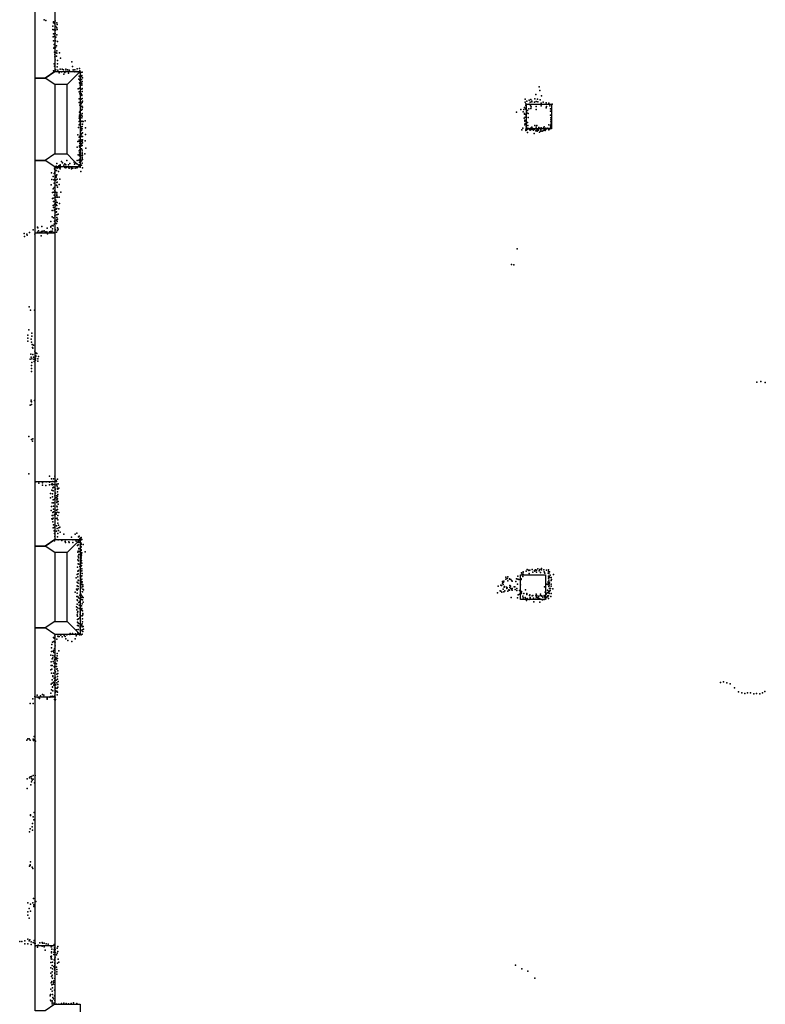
# Model space of a CAD drawing. Extents: x 16260 to 30057, y -26773 to 17812.
# Tile 5 of 12: x 16260 to 23147, y -17037 to -7939. Entities that reach past the tile are written whole.
import ezdxf

# ---------------------------------------------------------------- set-up
doc = ezdxf.new("R2010")
doc.units = 0
for name, color, linetype in [('P', 9, 'continuous'), ('ROOMS', 1, 'continuous'), ('WALLS', 3, 'continuous'), ('WINDOWS', 6, 'continuous')]:
    doc.layers.add(name, color=color, linetype=linetype)

msp = doc.modelspace()

# ---------------------------------------------------------------- linework, layer by layer
at = {"layer": 'P'}
for p in [(16485, -7939), (16502, -7945), (16565, -7998), (16573, -7958), (16573, -7968), (16583, -7976), (16588, -7949), (16593, -8002), (16602, -7968), (16607, -7983), (16565, -8030), (16573, -8069), (16576, -8031), (16582, -8069), (16582, -8092), (16589, -8066), (16590, -8034), (16602, -8013), (16604, -8079), (16606, -8030), (16568, -8098), (16571, -8133), (16579, -8169), (16585, -8162), (16588, -8131), (16589, -8106), (16592, -8133), (16594, -8100), (16600, -8179), (16610, -8141), (16575, -8201), (16577, -8196), (16581, -8239), (16586, -8259), (16590, -8196), (16595, -8242), (16601, -8277), (16602, -8225), (16603, -8248), (16627, -8245), (16578, -8348), (16581, -8369), (16586, -8283), (16587, -8309), (16608, -8317), (16608, -8346), (16636, -8293), (16743, -8328), (16572, -8410), (16582, -8422), (16595, -8403), (16606, -8373), (16612, -8404), (16625, -8430), (16626, -8424), (16635, -8396), (16646, -8421), (16653, -8395), (16665, -8403), (16667, -8441), (16678, -8426), (16686, -8397), (16686, -8414), (16700, -8403), (16712, -8434), (16717, -8404), (16721, -8415), (16747, -8371), (16753, -8401), (16754, -8418), (16769, -8401), (16769, -8422), (16788, -8418), (16791, -8394), (16792, -8421), (16808, -8459), (16812, -8390), (16814, -8412), (16818, -8434), (16826, -8426), (16829, -8458), (16835, -8454), (16836, -8423), (16805, -8489), (16812, -8522), (16815, -8498), (16816, -8466), (16816, -8528), (16817, -8545), (16821, -8516), (16830, -8464), (16831, -8490), (16832, -8525), (16834, -8545), (16835, -8532), (16838, -8510), (16839, -8476), (16801, -8578), (16810, -8604), (16811, -8570), (16816, -8624), (16828, -8621), (16833, -8580), (16834, -8640), (16835, -8634), (16836, -8574), (16837, -8603), (21028, -8629), (21057, -8559), (21063, -8593), (21081, -8643), (16808, -8671), (16809, -8703), (16814, -8727), (16818, -8724), (16827, -8717), (16829, -8674), (16835, -8701), (16836, -8703), (16837, -8667), (16839, -8693), (20929, -8674), (20930, -8701), (20935, -8715), (20935, -8731), (20945, -8691), (20965, -8682), (20966, -8719), (20975, -8701), (20977, -8731), (20982, -8676), (20991, -8693), (20991, -8698), (21014, -8701), (21017, -8670), (21032, -8694), (21042, -8673), (21045, -8698), (21066, -8680), (21078, -8709), (21095, -8702), (21122, -8706), (21148, -8709), (21158, -8734), (21179, -8718), (16811, -8792), (16812, -8821), (16819, -8784), (16820, -8809), (16821, -8747), (16830, -8821), (16831, -8776), (16835, -8737), (16836, -8804), (16838, -8766), (16840, -8746), (20849, -8794), (20890, -8770), (20910, -8789), (20917, -8769), (20923, -8806), (20923, -8813), (20924, -8749), (20931, -8758), (20935, -8818), (20936, -8766), (20937, -8738), (20944, -8800), (20949, -8777), (20958, -8807), (20962, -8763), (20981, -8760), (20985, -8743), (21030, -8740), (21030, -8770), (21076, -8736), (21124, -8753), (21126, -8742), (21162, -8820), (21163, -8761), (21164, -8783), (16808, -8849), (16808, -8909), (16809, -8880), (16812, -8834), (16814, -8905), (16815, -8864), (16822, -8873), (16833, -8846), (16834, -8878), (16836, -8905), (16837, -8829), (16837, -8875), (16840, -8905), (16845, -8879), (16864, -8872), (20920, -8849), (20926, -8867), (20926, -8875), (20926, -8910), (20928, -8899), (20929, -8840), (20950, -8890), (20954, -8916), (20957, -8842), (21019, -8916), (21037, -8915), (21147, -8909), (21167, -8846), (21167, -8865), (21167, -8884), (21167, -8904), (16798, -9003), (16803, -8936), (16823, -8926), (16823, -8958), (16825, -8958), (16826, -9006), (16827, -8930), (16827, -8944), (16828, -8996), (16832, -8962), (16835, -8991), (16836, -8927), (16838, -8946), (16839, -8983), (16869, -8939), (16869, -9001), (20899, -8957), (20906, -8940), (20935, -8949), (20936, -8963), (20938, -8928), (20942, -8958), (20949, -8949), (20949, -8981), (20953, -8940), (20968, -8949), (20969, -8953), (20972, -8955), (20976, -8958), (20977, -8940), (20984, -8953), (20992, -8933), (20999, -8943), (21001, -8953), (21007, -8958), (21012, -8989), (21018, -8950), (21026, -8965), (21030, -8933), (21036, -8959), (21039, -8970), (21040, -8954), (21051, -8960), (21054, -8934), (21060, -8943), (21061, -8978), (21071, -8945), (21073, -8955), (21073, -8969), (21074, -8955), (21076, -8937), (21087, -8968), (21098, -8938), (21098, -8963), (21102, -8935), (21103, -8929), (21106, -8950), (21107, -8953), (21107, -8955), (21114, -8964), (21119, -8953), (21121, -8942), (21138, -8941), (21146, -8956), (21158, -8947), (21164, -8919), (21164, -8936), (16796, -9063), (16808, -9053), (16809, -9025), (16812, -9065), (16815, -9084), (16816, -9016), (16824, -9063), (16830, -9018), (16832, -9084), (16833, -9049), (16838, -9060), (16839, -9049), (16839, -9078), (16840, -9017), (16865, -9058), (16791, -9118), (16799, -9188), (16809, -9150), (16811, -9105), (16812, -9169), (16813, -9112), (16815, -9183), (16816, -9142), (16818, -9120), (16823, -9186), (16831, -9103), (16832, -9131), (16832, -9132), (16835, -9099), (16836, -9174), (16837, -9144), (16837, -9162), (16838, -9102), (16863, -9178), (16871, -9127), (16604, -9266), (16634, -9280), (16647, -9249), (16656, -9260), (16678, -9270), (16686, -9280), (16695, -9240), (16712, -9280), (16722, -9267), (16763, -9254), (16764, -9254), (16767, -9274), (16769, -9270), (16789, -9271), (16791, -9239), (16806, -9237), (16808, -9280), (16809, -9236), (16813, -9198), (16813, -9255), (16814, -9226), (16824, -9247), (16830, -9244), (16831, -9239), (16833, -9195), (16836, -9209), (16836, -9231), (16838, -9218), (16838, -9263), (16840, -9190), (16840, -9191), (16840, -9231), (16555, -9353), (16577, -9360), (16580, -9298), (16581, -9318), (16584, -9348), (16585, -9324), (16586, -9354), (16596, -9306), (16598, -9293), (16598, -9333), (16601, -9333), (16606, -9312), (16619, -9302), (16619, -9341), (16623, -9289), (16625, -9309), (16626, -9289), (16630, -9310), (16634, -9318), (16635, -9287), (16638, -9302), (16667, -9282), (16677, -9305), (16685, -9308), (16693, -9302), (16712, -9303), (16718, -9310), (16733, -9298), (16734, -9305), (16738, -9318), (16752, -9310), (16771, -9311), (16788, -9308), (16794, -9306), (16808, -9282), (16820, -9302), (16826, -9341), (16832, -9284), (16841, -9307), (16558, -9415), (16569, -9387), (16575, -9418), (16578, -9448), (16585, -9413), (16594, -9423), (16596, -9380), (16597, -9394), (16602, -9373), (16603, -9442), (16605, -9412), (16606, -9440), (16607, -9411), (16632, -9411), (16550, -9466), (16563, -9536), (16569, -9503), (16574, -9533), (16579, -9489), (16583, -9518), (16590, -9533), (16600, -9467), (16602, -9535), (16602, -9551), (16603, -9471), (16610, -9486), (16626, -9463), (16639, -9533), (16563, -9592), (16569, -9588), (16571, -9618), (16577, -9561), (16586, -9586), (16587, -9633), (16595, -9606), (16597, -9578), (16601, -9625), (16602, -9562), (16605, -9627), (16609, -9578), (16626, -9578), (16628, -9637), (16559, -9703), (16570, -9656), (16572, -9674), (16578, -9703), (16580, -9647), (16582, -9695), (16589, -9661), (16590, -9647), (16596, -9691), (16598, -9646), (16598, -9718), (16601, -9713), (16602, -9656), (16602, -9684), (16623, -9687), (16549, -9804), (16561, -9759), (16572, -9770), (16581, -9800), (16583, -9752), (16587, -9811), (16589, -9745), (16601, -9792), (16601, -9823), (16602, -9741), (16603, -9768), (16606, -9803), (16607, -9784), (16610, -9783), (16616, -9737), (16301, -9913), (16352, -9904), (16385, -9879), (16423, -9901), (16424, -9856), (16426, -9861), (16427, -9907), (16434, -9890), (16444, -9905), (16457, -9898), (16465, -9850), (16469, -9894), (16474, -9896), (16486, -9889), (16494, -9898), (16511, -9898), (16514, -9865), (16517, -9917), (16534, -9898), (16545, -9896), (16547, -9857), (16548, -9849), (16553, -9895), (16553, -9905), (16561, -9840), (16561, -9894), (16562, -9870), (16568, -9843), (16572, -9906), (16578, -9827), (16590, -9882), (16601, -9902), (16608, -9861), (16608, -9887), (16614, -9873), (16305, -9942), (16326, -9921), (16330, -9929), (16401, -9921), (16459, -9936), (20856, -10056), (20803, -10202), (20824, -10205), (16346, -10591), (16360, -10622), (16398, -10624), (16343, -10805), (16334, -10910), (16335, -10882), (16336, -10854), (16366, -10890), (16368, -10918), (16371, -10834), (16373, -10862), (16374, -10939), (16377, -10967), (16381, -10974), (16388, -10946), (16401, -11001), (16358, -11077), (16362, -11029), (16367, -11057), (16373, -11074), (16382, -11031), (16387, -11057), (16391, -11077), (16394, -11096), (16402, -11022), (16406, -11071), (16407, -11086), (16408, -11050), (16409, -11016), (16410, -11044), (16417, -11023), (16427, -11073), (16428, -11094), (16433, -11050), (16368, -11135), (16369, -11190), (16370, -11162), (16372, -11106), (23107, -11282), (23068, -11288), (23147, -11292), (16365, -11454), (16398, -11459), (16357, -11500), (16365, -11468), (16368, -11471), (16370, -11495), (16345, -11790), (16370, -11819), (16381, -11813), (16377, -11832), (16343, -12136), (16535, -12156), (16555, -12181), (16571, -12182), (16585, -12158), (16609, -12183), (16408, -12208), (16437, -12221), (16470, -12218), (16471, -12240), (16501, -12244), (16503, -12210), (16534, -12211), (16536, -12238), (16555, -12233), (16561, -12229), (16563, -12236), (16565, -12207), (16566, -12264), (16569, -12233), (16572, -12259), (16584, -12235), (16584, -12260), (16588, -12198), (16591, -12278), (16596, -12198), (16599, -12236), (16601, -12207), (16603, -12232), (16606, -12250), (16608, -12268), (16613, -12276), (16614, -12227), (16621, -12268), (16544, -12318), (16546, -12357), (16558, -12286), (16563, -12321), (16564, -12349), (16568, -12291), (16581, -12369), (16583, -12340), (16587, -12311), (16590, -12315), (16598, -12358), (16599, -12340), (16603, -12358), (16608, -12341), (16608, -12366), (16610, -12301), (16612, -12326), (16555, -12438), (16560, -12403), (16570, -12376), (16571, -12462), (16572, -12433), (16573, -12403), (16602, -12435), (16603, -12375), (16603, -12399), (16605, -12392), (16607, -12439), (16608, -12464), (16615, -12416), (16616, -12392), (16551, -12474), (16558, -12551), (16561, -12521), (16562, -12555), (16565, -12491), (16565, -12520), (16569, -12544), (16571, -12486), (16580, -12513), (16586, -12513), (16596, -12509), (16598, -12495), (16599, -12472), (16600, -12548), (16606, -12488), (16607, -12545), (16611, -12520), (16620, -12491), (16567, -12578), (16569, -12635), (16571, -12606), (16580, -12628), (16601, -12617), (16606, -12641), (16612, -12561), (16612, -12592), (16618, -12609), (16622, -12635), (16630, -12628), (16577, -12662), (16580, -12686), (16586, -12713), (16600, -12665), (16610, -12716), (16612, -12688), (16618, -12660), (16634, -12675), (16667, -12694), (16737, -12721), (16772, -12693), (16788, -12683), (16802, -12717), (16809, -12711), (16815, -12736), (16819, -12731), (16827, -12722), (16581, -12753), (16594, -12741), (16616, -12745), (16648, -12752), (16680, -12745), (16680, -12760), (16682, -12771), (16713, -12765), (16717, -12769), (16750, -12746), (16751, -12769), (16773, -12746), (16781, -12757), (16795, -12799), (16800, -12754), (16801, -12769), (16801, -12790), (16805, -12825), (16811, -12768), (16818, -12765), (16818, -12790), (16823, -12751), (16826, -12815), (16827, -12740), (16828, -12811), (16829, -12776), (16829, -12787), (16833, -12743), (16847, -12788), (16796, -12859), (16800, -12897), (16801, -12850), (16804, -12911), (16805, -12882), (16807, -12829), (16809, -12852), (16824, -12844), (16825, -12917), (16826, -12864), (16826, -12872), (16827, -12837), (16827, -12873), (16828, -12916), (16829, -12843), (16829, -12881), (16829, -12901), (16830, -12887), (16833, -12864), (16864, -12855), (16794, -12999), (16797, -12930), (16799, -12966), (16804, -12940), (16807, -12969), (16816, -12993), (16821, -12938), (16824, -12931), (16825, -12948), (16825, -12992), (16827, -12984), (16828, -12958), (16830, -12982), (16832, -12937), (16833, -12960), (21079, -13010), (16781, -13096), (16792, -13066), (16797, -13034), (16798, -13088), (16799, -13058), (16802, -13032), (16803, -13029), (16818, -13020), (16819, -13078), (16820, -13016), (16823, -13051), (16824, -13036), (16824, -13086), (16833, -13012), (16835, -13012), (16835, -13033), (16835, -13079), (16836, -13055), (20749, -13090), (20768, -13088), (20860, -13081), (20894, -13049), (20902, -13061), (20906, -13085), (20909, -13040), (20910, -13062), (20911, -13043), (20939, -13034), (20946, -13020), (20959, -13024), (20962, -13027), (20965, -13056), (20973, -13026), (20994, -13020), (20999, -13045), (21014, -13027), (21019, -13036), (21024, -13022), (21034, -13044), (21035, -13026), (21045, -13014), (21058, -13032), (21065, -13019), (21072, -13048), (21081, -13021), (21100, -13021), (21104, -13040), (21111, -13052), (21126, -13026), (21142, -13052), (21143, -13023), (21143, -13080), (21144, -13039), (21144, -13099), (21147, -13055), (21149, -13089), (21152, -13083), (21155, -13042), (21158, -13092), (21160, -13071), (21170, -13092), (21191, -13065), (16790, -13135), (16790, -13169), (16799, -13117), (16799, -13147), (16799, -13176), (16804, -13121), (16818, -13152), (16821, -13165), (16821, -13187), (16825, -13121), (16826, -13127), (16826, -13133), (16833, -13157), (16834, -13110), (16834, -13142), (16836, -13133), (16838, -13180), (16842, -13177), (16843, -13162), (20681, -13172), (20704, -13163), (20711, -13167), (20719, -13130), (20721, -13145), (20727, -13158), (20730, -13137), (20733, -13128), (20736, -13181), (20739, -13175), (20749, -13109), (20757, -13184), (20763, -13103), (20763, -13190), (20768, -13124), (20784, -13106), (20784, -13108), (20786, -13167), (20786, -13187), (20793, -13174), (20797, -13113), (20805, -13124), (20808, -13128), (20828, -13179), (20834, -13180), (20842, -13130), (20848, -13104), (20859, -13156), (20861, -13110), (20871, -13112), (20886, -13161), (20892, -13105), (20892, -13113), (21106, -13180), (21127, -13154), (21139, -13159), (21140, -13133), (21141, -13141), (21146, -13176), (21148, -13117), (21151, -13149), (21151, -13164), (21154, -13136), (21168, -13172), (21170, -13120), (21170, -13156), (21173, -13113), (16773, -13229), (16786, -13201), (16788, -13270), (16791, -13239), (16792, -13209), (16796, -13268), (16801, -13198), (16803, -13280), (16814, -13257), (16822, -13224), (16823, -13199), (16825, -13248), (16826, -13193), (16829, -13256), (16830, -13258), (16834, -13278), (16837, -13268), (16840, -13227), (16843, -13201), (16847, -13279), (16848, -13206), (20673, -13235), (20698, -13217), (20703, -13219), (20712, -13228), (20727, -13200), (20733, -13227), (20741, -13215), (20761, -13196), (20770, -13218), (20778, -13208), (20785, -13209), (20797, -13194), (20800, -13277), (20807, -13206), (20808, -13196), (20808, -13211), (20838, -13204), (20852, -13196), (20852, -13213), (20859, -13281), (20864, -13252), (20876, -13212), (20876, -13248), (20886, -13251), (20894, -13238), (20895, -13223), (20906, -13267), (20909, -13280), (20917, -13242), (20930, -13277), (20931, -13207), (20945, -13240), (20945, -13251), (20970, -13261), (20971, -13254), (20973, -13252), (20974, -13278), (20995, -13262), (20999, -13261), (21028, -13262), (21031, -13246), (21033, -13277), (21034, -13264), (21036, -13260), (21046, -13281), (21050, -13272), (21056, -13265), (21070, -13261), (21071, -13246), (21083, -13264), (21083, -13267), (21091, -13275), (21105, -13259), (21106, -13268), (21110, -13276), (21113, -13230), (21115, -13282), (21122, -13240), (21124, -13247), (21127, -13275), (21136, -13209), (21136, -13234), (21136, -13236), (21136, -13273), (21137, -13263), (21144, -13220), (21144, -13262), (21147, -13236), (21148, -13225), (21150, -13242), (21153, -13220), (21154, -13195), (21159, -13212), (21164, -13194), (21165, -13270), (21170, -13240), (21185, -13198), (16785, -13363), (16792, -13299), (16792, -13339), (16793, -13372), (16795, -13306), (16806, -13323), (16810, -13349), (16811, -13315), (16815, -13352), (16816, -13286), (16816, -13316), (16817, -13286), (16829, -13297), (16831, -13354), (16836, -13336), (16840, -13301), (16847, -13322), (20931, -13290), (20941, -13305), (20942, -13294), (20947, -13286), (20966, -13298), (20975, -13288), (20981, -13292), (21002, -13294), (21006, -13284), (21006, -13290), (21010, -13318), (21023, -13293), (21058, -13287), (21064, -13320), (21072, -13292), (21084, -13295), (21088, -13301), (21090, -13298), (21104, -13296), (21121, -13291), (21145, -13288), (16788, -13392), (16790, -13437), (16795, -13419), (16795, -13450), (16797, -13407), (16809, -13379), (16817, -13419), (16817, -13436), (16819, -13452), (16820, -13405), (16821, -13386), (16826, -13447), (16832, -13385), (16835, -13379), (16835, -13396), (16838, -13448), (16841, -13402), (16842, -13437), (16844, -13427), (16793, -13480), (16793, -13537), (16794, -13505), (16798, -13510), (16802, -13476), (16802, -13539), (16804, -13518), (16816, -13467), (16817, -13528), (16819, -13549), (16820, -13517), (16823, -13486), (16829, -13527), (16835, -13541), (16837, -13549), (16838, -13521), (16839, -13474), (16839, -13502), (16847, -13545), (16584, -13631), (16611, -13634), (16616, -13638), (16624, -13639), (16640, -13625), (16653, -13641), (16670, -13628), (16681, -13637), (16694, -13622), (16723, -13621), (16727, -13612), (16747, -13611), (16774, -13614), (16776, -13613), (16783, -13632), (16786, -13577), (16787, -13620), (16796, -13604), (16799, -13573), (16800, -13604), (16813, -13623), (16817, -13581), (16818, -13558), (16819, -13578), (16826, -13586), (16827, -13622), (16836, -13618), (16838, -13577), (16842, -13593), (16848, -13572), (16556, -13711), (16562, -13692), (16571, -13649), (16575, -13685), (16579, -13655), (16580, -13689), (16587, -13691), (16587, -13724), (16603, -13662), (16685, -13660), (16705, -13676), (16743, -13686), (16771, -13659), (16549, -13812), (16553, -13743), (16555, -13776), (16566, -13813), (16570, -13775), (16573, -13768), (16575, -13785), (16580, -13751), (16581, -13820), (16581, -13823), (16585, -13756), (16606, -13795), (16606, -13816), (16622, -13772), (16552, -13874), (16552, -13906), (16560, -13844), (16560, -13906), (16566, -13836), (16568, -13869), (16578, -13884), (16578, -13916), (16581, -13855), (16585, -13853), (16586, -13892), (16588, -13835), (16592, -13884), (16596, -13836), (16596, -13848), (16600, -13891), (16600, -13917), (16607, -13864), (16608, -13842), (16548, -13945), (16553, -13976), (16557, -13941), (16566, -14007), (16567, -14003), (16573, -13977), (16581, -13922), (16584, -13950), (16584, -13954), (16591, -13965), (16602, -13939), (16604, -13986), (16607, -13937), (16608, -14009), (16612, -13957), (16612, -13981), (16550, -14079), (16559, -14040), (16560, -14038), (16560, -14070), (16571, -14060), (16574, -14089), (16578, -14076), (16579, -14023), (16583, -14046), (16583, -14066), (16584, -14087), (16587, -14016), (16591, -14016), (16595, -14085), (16598, -14042), (16602, -14066), (16609, -14033), (16613, -14081), (16614, -14054), (22733, -14064), (22760, -14057), (22791, -14068), (22822, -14076), (16421, -14179), (16453, -14188), (16472, -14173), (16482, -14182), (16543, -14192), (16548, -14162), (16555, -14132), (16560, -14189), (16562, -14107), (16564, -14103), (16566, -14139), (16586, -14186), (16587, -14142), (16590, -14153), (16591, -14139), (16592, -14112), (16593, -14117), (16604, -14143), (16606, -14115), (16606, -14178), (16609, -14153), (16613, -14107), (22861, -14114), (22899, -14150), (22929, -14158), (22958, -14165), (22984, -14160), (23010, -14158), (23040, -14168), (23066, -14164), (23095, -14168), (23120, -14160), (23143, -14147), (16356, -14257), (16381, -14214), (16384, -14258), (16401, -14194), (16431, -14202), (16443, -14211), (16482, -14196), (16514, -14207), (16515, -14217), (16517, -14198), (16538, -14199), (16575, -14194), (16582, -14219), (16588, -14199), (16588, -14227), (16590, -14221), (16326, -14597), (16335, -14583), (16347, -14585), (16357, -14597), (16385, -14586), (16388, -14600), (16393, -14561), (16394, -14594), (16407, -14606), (16330, -14954), (16350, -14944), (16357, -14934), (16363, -15009), (16368, -14933), (16370, -14951), (16370, -14980), (16374, -14967), (16383, -14924), (16383, -14956), (16396, -14990), (16402, -14924), (16328, -15044), (16360, -15285), (16394, -15264), (16359, -15292), (16378, -15366), (16385, -15304), (16390, -15334), (16351, -15442), (16356, -15415), (16376, -15397), (16379, -15427), (16360, -15720), (16351, -15762), (16358, -15749), (16358, -15754), (16375, -15770), (16382, -15782), (16334, -16099), (16381, -16101), (16388, -16058), (16410, -16088), (16336, -16182), (16348, -16152), (16359, -16178), (16360, -16112), (16391, -16132), (16392, -16118), (16396, -16129), (16335, -16212), (16346, -16242), (16260, -16456), (16281, -16458), (16306, -16451), (16336, -16436), (16348, -16451), (16354, -16442), (16367, -16459), (16384, -16465), (16395, -16448), (16447, -16468), (16469, -16466), (16306, -16479), (16336, -16479), (16365, -16485), (16396, -16473), (16402, -16474), (16405, -16497), (16424, -16510), (16430, -16491), (16469, -16499), (16472, -16473), (16486, -16505), (16487, -16473), (16495, -16536), (16505, -16479), (16524, -16481), (16551, -16506), (16554, -16551), (16555, -16498), (16555, -16505), (16555, -16556), (16557, -16527), (16575, -16556), (16577, -16486), (16578, -16532), (16580, -16514), (16582, -16541), (16583, -16526), (16584, -16494), (16587, -16531), (16588, -16558), (16607, -16519), (16611, -16548), (16612, -16503), (16548, -16596), (16549, -16650), (16550, -16604), (16552, -16616), (16553, -16561), (16555, -16591), (16558, -16621), (16564, -16649), (16575, -16578), (16577, -16627), (16584, -16624), (16585, -16612), (16585, -16632), (16589, -16601), (16599, -16580), (16605, -16564), (16615, -16620), (16621, -16648), (16548, -16700), (16559, -16737), (16561, -16679), (16562, -16708), (16576, -16687), (16580, -16696), (16582, -16720), (16583, -16655), (16583, -16661), (16583, -16677), (16584, -16707), (16601, -16693), (16602, -16738), (16604, -16717), (16608, -16656), (20839, -16676), (20897, -16710), (20953, -16732), (16547, -16748), (16554, -16780), (16557, -16827), (16561, -16767), (16563, -16797), (16575, -16821), (16585, -16745), (16585, -16753), (16586, -16798), (16604, -16759), (21019, -16796), (16547, -16896), (16550, -16839), (16556, -16857), (16561, -16915), (16563, -16886), (16568, -16851), (16573, -16837), (16582, -16906), (16583, -16853), (16541, -16960), (16546, -16948), (16546, -16999), (16549, -17006), (16560, -17005), (16564, -16945), (16565, -16975), (16572, -16987), (16582, -16958), (16586, -17003), (16561, -17017), (16561, -17034), (16575, -17028), (16577, -17030), (16577, -17033), (16599, -17036), (16620, -17037), (16645, -17030), (16668, -17028), (16690, -17030), (16711, -17032), (16734, -17030), (16758, -17025), (16787, -17029)]:
    msp.add_point(p, dxfattribs=at)
at = {"layer": 'ROOMS'}
for points in [[(16584.1, -5047.5), (16584.1, -8418.6), (16817.8, -8418.6), (16817.8, -9298.5), (16584.1, -9298.5), (16584.1, -12742.4), (16817.8, -12742.4), (16817.8, -13618.9), (16584.1, -13618.9), (16584.1, -17037.3), (16817.8, -17037.3), (16817.8, -17966.4), (16494.1, -17966.4), (16465.3, -17966.4), (16465.3, -20799.5), (16828.8, -20799.5), (16828.8, -21849.3), (17056.3, -21849.3), (20659.4, -21849.3), (20659.4, -21783.6), (20899.3, -21783.6), (20899.3, -21488.5), (21119.3, -21488.5), (21119.3, -21783.6)], [(16584.1, -8538.6), (16584.1, -9178.5), (16697.8, -9178.5), (16697.8, -8538.6), (16584.1, -8538.6)], [(16584.1, -12862.4), (16584.1, -13498.9), (16697.8, -13498.9), (16697.8, -12862.4), (16584.1, -12862.4)]]:
    msp.add_lwpolyline(points, dxfattribs=at)
at = {"layer": 'WALLS'}
for points in [[(16584.1, -5047.5), (16584.1, -8418.6), (16494.1, -8478.6), (16404.1, -8478.6), (16404.1, -4987.5), (16494.1, -4987.5)], [(16697.8, -8538.6), (16584.1, -8538.6), (16494.1, -8478.6), (16584.1, -8418.6), (16817.8, -8418.6), (16757.8, -8478.6)], [(16697.8, -9178.5), (16697.8, -8538.6), (16757.8, -8478.6), (16817.8, -8418.6), (16817.8, -9298.5), (16757.8, -9238.5)], [(16584.1, -8538.6), (16584.1, -9178.5), (16494.1, -9238.5), (16404.1, -9238.5), (16404.1, -8478.6), (16494.1, -8478.6)], [(20941.4, -8717.8), (21171.4, -8717.8), (21171.4, -8947.8), (20941.4, -8947.8), (20941.4, -8717.8)], [(16584.1, -9178.5), (16697.8, -9178.5), (16757.8, -9238.5), (16817.8, -9298.5), (16584.1, -9298.5), (16494.1, -9238.5)], [(16584.1, -9298.5), (16584.1, -12742.4), (16494.1, -12802.4), (16404.1, -12802.4), (16404.1, -9238.5), (16494.1, -9238.5)], [(16584.1, -12862.4), (16584.1, -13498.9), (16494.1, -13558.9), (16404.1, -13558.9), (16404.1, -12802.4), (16494.1, -12802.4)], [(16697.8, -12862.4), (16584.1, -12862.4), (16494.1, -12802.4), (16584.1, -12742.4), (16817.8, -12742.4), (16757.8, -12802.4)], [(16697.8, -13498.9), (16697.8, -12862.4), (16757.8, -12802.4), (16817.8, -12742.4), (16817.8, -13618.9), (16757.8, -13558.9)], [(20887.1, -13068), (21117.1, -13068), (21117.1, -13298), (20887.1, -13298), (20887.1, -13068)], [(16584.1, -13498.9), (16697.8, -13498.9), (16757.8, -13558.9), (16817.8, -13618.9), (16584.1, -13618.9), (16494.1, -13558.9)], [(16584.1, -13618.9), (16584.1, -17037.3), (16494.1, -17097.3), (16404.1, -17097.3), (16404.1, -13558.9), (16494.1, -13558.9)]]:
    msp.add_lwpolyline(points, dxfattribs=at)
at = {"layer": 'WINDOWS'}
for points in [[(16584.1, -9908.7), (16584.1, -12208.7), (16404.1, -12208.7), (16404.1, -9908.7), (16584.1, -9908.7)], [(16584.1, -14195.6), (16584.1, -16495.6), (16404.1, -16495.6), (16404.1, -14195.6), (16584.1, -14195.6)]]:
    msp.add_lwpolyline(points, dxfattribs=at)

doc.saveas('drawing.dxf')
